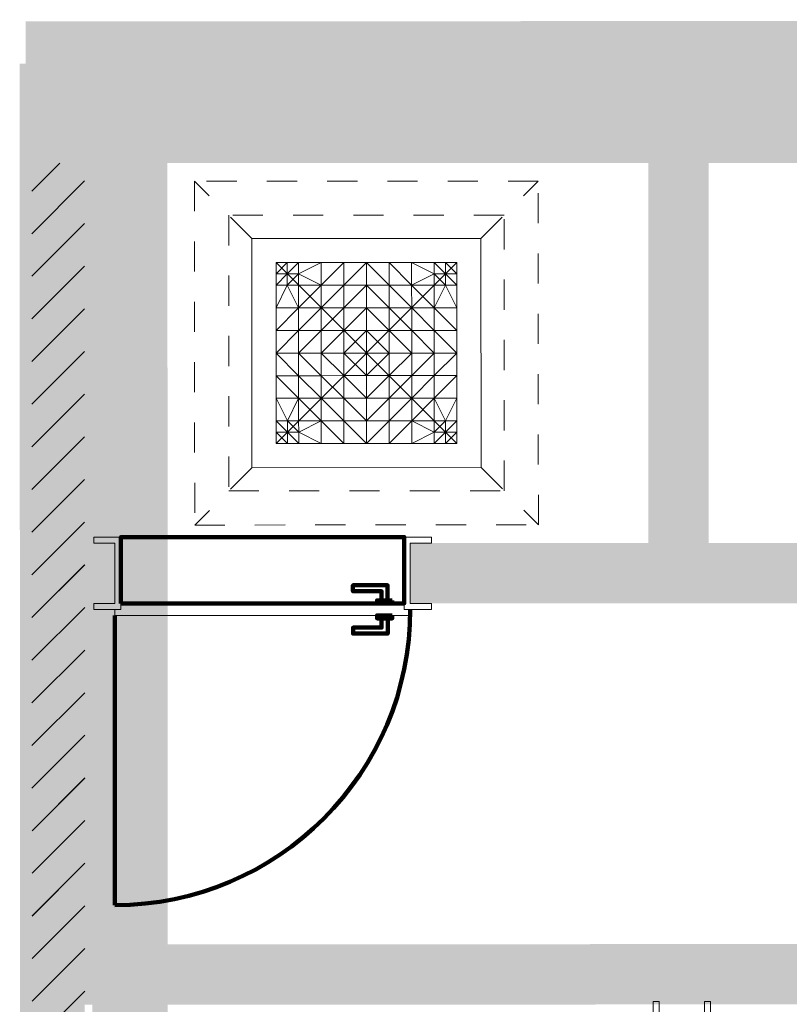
# Model space of a CAD drawing. Header units: metres. Extents: x -1.6 to 31.5, y -22.5 to 16.9.
# Tile 4 of 9: x 0.2 to 2.7, y -1.9 to 1.4. Entities that reach past the tile are written whole.
import ezdxf

# ---------------------------------------------------------------- set-up
doc = ezdxf.new("R2010")
doc.units = ezdxf.units.M
doc.linetypes.add('AUSGEZOGEN', pattern=[0])
doc.linetypes.add('VERDECKT2_S2', pattern=[0.09, 0.05, -0.04])
for name, color, linetype in [('_3505', 7, 'Continuous'), ('_3509', 7, 'Continuous'), ('_3808', 7, 'Continuous')]:
    doc.layers.add(name, color=color, linetype=linetype)
for name, color, linetype, lineweight in [('Daemmung', 7, 'AUSGEZOGEN', 35), ('Wand Beton bewehrt', 7, 'AUSGEZOGEN', 50), ('Wand Mauerwerk tragend', 7, 'AUSGEZOGEN', 50)]:
    doc.layers.add(name, color=color, linetype=linetype, lineweight=lineweight)
pattern_1 = [(45, (2695855, 1261000), (-0.141421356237, 0.141421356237), []), (45, (2695854.92929, 1261000.07071), (-0.141421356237, 0.141421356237), [])]

msp = doc.modelspace()

# ---------------------------------------------------------------- hatches: boundary and pattern name
at = {"layer": 'Daemmung', "lineweight": 18, "transparency": 33554687}
for points in [[(15.7068, 1.365), (0.2118, 1.3595), (0.2118, 1.1395), (15.7068, 1.145)], [(0.4918, 1.0896), (3.7568, 1.0907), (3.7568, 1.3207), (0.4918, 1.3196)], [(0.4918, 1.0896), (3.7568, 1.0907), (3.7568, 1.3207), (0.4918, 1.3196)], [(0.4918, 1.3196), (0.4918, 1.0896), (3.7568, 1.0907), (3.7568, 1.3207)], [(0.4918, 1.0896), (3.3168, 1.0906), (3.3168, 1.3206), (0.4918, 1.3196)], [(0.1918, 1.0895), (0.4918, 1.0896), (0.4918, 1.2196), (0.1918, 1.2195)], [(0.1918, 1.0895), (0.4918, 1.0896), (0.4918, 1.2196), (0.1918, 1.2195)], [(0.1918, 1.0895), (0.4918, 1.0896), (0.4918, 1.2196), (0.1918, 1.2195)], [(0.1918, 1.0895), (0.4918, 1.0896), (0.4918, 1.2196), (0.1918, 1.2195)], [(0.4329, -1.9004), (0.4318, 1.1396), (0.2118, 1.1395), (0.2129, -1.9005)], [(0.2354, -8.9605), (0.2318, 1.0895), (0.1918, 1.0895), (0.1954, -8.9605)], [(0.2354, -8.9605), (0.2318, 1.0895), (0.1918, 1.0895), (0.1954, -8.9605)], [(0.2354, -8.9605), (0.2318, 1.0895), (0.1918, 1.0895), (0.1954, -8.9605)], [(0.2354, -8.9605), (0.2318, 1.0895), (0.1918, 1.0895), (0.1954, -8.9605)]]:
    msp.add_hatch(color=191, dxfattribs=at).paths.add_polyline_path(points)
at = {"layer": 'Wand Beton bewehrt', "lineweight": 18, "true_color": 0xb0e6b0, "transparency": 33554687}
for points in [[(15.2368, 1.1448), (0.4318, 1.1396), (0.4319, 0.8896), (15.2369, 0.8948)], [(3.6568, 1.0907), (0.2318, 1.0895), (0.2319, 0.8895), (3.6569, 0.8907)], [(3.6568, 1.0907), (0.2318, 1.0895), (0.2319, 0.8895), (3.6569, 0.8907)], [(3.6568, 1.0907), (0.2318, 1.0895), (0.2319, 0.8895), (3.6569, 0.8907)], [(3.2168, 1.0906), (0.2318, 1.0895), (0.2319, 0.8895), (3.2169, 0.8906)], [(0.4319, 0.8896), (0.4328, -1.7004), (0.6828, -1.7003), (0.6819, 0.8897)], [(2.2769, 0.8902), (2.2774, -0.3698), (2.4774, -0.3697), (2.4769, 0.8903)], [(0.4074, -0.5704), (0.5074, -0.5704), (0.5074, -0.3704), (0.4074, -0.3704)], [(1.6377, -0.37), (1.4874, -0.3701), (1.4874, -0.5701), (1.6378, -0.57)], [(3.5278, -0.3693), (1.6377, -0.37), (1.6378, -0.57), (3.5278, -0.5693)], [(3.8478, -1.6992), (0.2328, -1.7005), (0.2329, -1.9005), (3.8479, -1.8992)], [(3.8478, -1.6992), (0.2328, -1.7005), (0.2329, -1.9005), (3.8479, -1.8992)], [(3.8478, -1.6992), (0.2328, -1.7005), (0.2329, -1.9005), (3.8479, -1.8992)], [(0.4328, -1.7004), (0.4354, -8.9804), (0.6854, -8.9803), (0.6828, -1.7003)], [(3.8478, -1.6992), (0.6828, -1.7003), (0.6829, -1.9003), (3.8479, -1.8992)]]:
    msp.add_hatch(color=9, dxfattribs=at).paths.add_polyline_path(points)
at = {"layer": 'Wand Mauerwerk tragend', "lineweight": 18, "true_color": 0xf5be96, "transparency": 33554687}
for points in [[(0.4078, -1.7004), (0.4069, 0.8896), (0.2319, 0.8895), (0.2328, -1.7005)], [(0.4078, -1.7004), (0.4069, 0.8896), (0.2319, 0.8895), (0.2328, -1.7005)], [(0.4078, -1.7004), (0.4069, 0.8896), (0.2319, 0.8895), (0.2328, -1.7005)], [(0.2319, 0.8895), (0.2343, -5.9255), (0.4093, -5.9254), (0.4069, 0.8896)]]:
    msp.add_hatch(color=31, dxfattribs=at).paths.add_polyline_path(points)
at = {"layer": 'Wand Mauerwerk tragend', "lineweight": 18, "transparency": 33554687}
h = msp.add_hatch(dxfattribs=at)
h.set_pattern_fill('SCHRAFFUR_1', color=256, scale=0.05, style=0, pattern_type=2)
h.set_pattern_definition(pattern_1)
h.paths.add_polyline_path([(0.4078, -1.7004), (0.4069, 0.8896), (0.2319, 0.8895), (0.2328, -1.7005)], flags=0)
h = msp.add_hatch(dxfattribs=at)
h.set_pattern_fill('SCHRAFFUR_1', color=256, scale=0.05, style=0, pattern_type=2)
h.set_pattern_definition(pattern_1)
h.paths.add_polyline_path([(0.4078, -1.7004), (0.4069, 0.8896), (0.2319, 0.8895), (0.2328, -1.7005)], flags=0)
h = msp.add_hatch(dxfattribs=at)
h.set_pattern_fill('SCHRAFFUR_1', color=256, scale=0.05, style=0, pattern_type=2)
h.set_pattern_definition(pattern_1)
h.paths.add_polyline_path([(0.4078, -1.7004), (0.4069, 0.8896), (0.2319, 0.8895), (0.2328, -1.7005)], flags=0)
h = msp.add_hatch(dxfattribs=at)
h.set_pattern_fill('SCHRAFFUR_1', color=256, scale=0.05, style=0, pattern_type=2)
h.set_pattern_definition(pattern_1)
h.paths.add_polyline_path([(0.2319, 0.8895), (0.2343, -5.9255), (0.4093, -5.9254), (0.4069, 0.8896)], flags=0)

# ---------------------------------------------------------------- linework, layer by layer
at = {"layer": '_3505', "color": 7, "linetype": 'AUSGEZOGEN', "lineweight": 100, "transparency": 33554687}
msp.add_line((0.5074, -0.6104), (0.5078, -1.5704), dxfattribs=at)
msp.add_ellipse((0.5074, -0.5904), major_axis=(0.0003, -0.98), ratio=1, start_param=0, end_param=1.570796, dxfattribs=at)
at = {"layer": '_3509', "color": 7, "linetype": 'VERDECKT2_S2', "lineweight": 13, "transparency": 33554687}
for p, q in [((0.962, 0.6397), (0.7719, 0.8297)), ((1.722, 0.64), (1.9119, 0.8301)), ((0.9623, -0.1202), (0.7723, -0.3103)), ((1.7222, -0.1199), (1.9123, -0.3099))]:
    msp.add_line(p, q, dxfattribs=at)
at = {"layer": '_3509', "color": 7, "linetype": 'AUSGEZOGEN', "lineweight": 13, "transparency": 33554687}
for p, q in [((1.0421, 0.5597), (1.6422, -0.04)), ((1.0423, -0.0402), (1.642, 0.56))]:
    msp.add_line(p, q, dxfattribs=at)
at = {"layer": '_3509', "color": 7, "linetype": 'VERDECKT2_S2', "lineweight": 13, "transparency": 33554687}
for points in [[(0.7723, -0.3103), (1.9123, -0.3099), (1.9119, 0.8301), (0.7719, 0.8297), (0.7723, -0.3103)], [(0.8856, -0.197), (1.799, -0.1967), (1.7987, 0.7168), (0.8853, 0.7165), (0.8856, -0.197)]]:
    msp.add_lwpolyline(points, close=True, dxfattribs=at)
at = {"layer": '_3509', "color": 7, "linetype": 'AUSGEZOGEN', "lineweight": 13, "transparency": 33554687}
for points in [[(0.9623, -0.1202), (1.7222, -0.1199), (1.722, 0.64), (0.962, 0.6397), (0.9623, -0.1202)], [(1.0423, -0.0402), (1.6422, -0.04), (1.642, 0.56), (1.0421, 0.5597), (1.0423, -0.0402)]]:
    msp.add_lwpolyline(points, close=True, dxfattribs=at)
at = {"layer": '_3509', "color": 4, "linetype": 'AUSGEZOGEN', "lineweight": 13, "transparency": 33554687}
for points in [[(1.0796, 0.5598, 448.26), (1.0421, 0.5223, 448.26), (1.0421, 0.5597, 448.26)], [(1.0421, 0.5223, 448.26), (1.0796, 0.5598, 448.26), (1.0796, 0.5223, 448.271)], [(1.0796, 0.5223, 448.271), (1.1171, 0.5598, 448.26), (1.1171, 0.5223, 448.2805)], [(1.1171, 0.5598, 448.26), (1.0796, 0.5223, 448.271), (1.0796, 0.5598, 448.26)], [(1.1921, 0.5598, 448.26), (1.1171, 0.5223, 448.2805), (1.1171, 0.5598, 448.26)], [(1.1921, 0.4848, 448.3256), (1.1171, 0.5223, 448.2805), (1.1921, 0.5598, 448.26)], [(1.267, 0.5598, 448.26), (1.1921, 0.4848, 448.3256), (1.1921, 0.5598, 448.26)], [(1.1921, 0.4848, 448.3256), (1.267, 0.5598, 448.26), (1.2671, 0.4848, 448.342)], [(1.342, 0.5599, 448.26), (1.2671, 0.4848, 448.342), (1.267, 0.5598, 448.26)], [(1.2671, 0.4848, 448.342), (1.342, 0.5599, 448.26), (1.3421, 0.4849, 448.3475)], [(1.4171, 0.4849, 448.342), (1.342, 0.5599, 448.26), (1.417, 0.5599, 448.26)], [(1.342, 0.5599, 448.26), (1.4171, 0.4849, 448.342), (1.3421, 0.4849, 448.3475)], [(1.492, 0.4849, 448.3256), (1.417, 0.5599, 448.26), (1.492, 0.5599, 448.26)], [(1.417, 0.5599, 448.26), (1.492, 0.4849, 448.3256), (1.4171, 0.4849, 448.342)], [(1.567, 0.5224, 448.2805), (1.492, 0.5599, 448.26), (1.567, 0.5599, 448.26)], [(1.492, 0.5599, 448.26), (1.567, 0.5224, 448.2805), (1.492, 0.4849, 448.3256)], [(1.6045, 0.5225, 448.271), (1.567, 0.5599, 448.26), (1.6045, 0.5599, 448.26)], [(1.567, 0.5599, 448.26), (1.6045, 0.5225, 448.271), (1.567, 0.5224, 448.2805)], [(1.642, 0.5225, 448.26), (1.6045, 0.5599, 448.26), (1.642, 0.56, 448.26)], [(1.6045, 0.5599, 448.26), (1.642, 0.5225, 448.26), (1.6045, 0.5225, 448.271)], [(1.0796, 0.5223, 448.271), (1.0421, 0.4848, 448.26), (1.0421, 0.5223, 448.26)], [(1.0421, 0.4848, 448.26), (1.0796, 0.5223, 448.271), (1.0796, 0.4848, 448.2805)], [(1.0796, 0.4848, 448.2805), (1.1171, 0.5223, 448.2805), (1.1171, 0.4848, 448.2983)], [(1.1171, 0.5223, 448.2805), (1.0796, 0.4848, 448.2805), (1.0796, 0.5223, 448.271)], [(1.1171, 0.5223, 448.2805), (1.1921, 0.4848, 448.3256), (1.1171, 0.4848, 448.2983)], [(1.492, 0.4849, 448.3256), (1.567, 0.5224, 448.2805), (1.567, 0.4849, 448.2983)], [(1.6045, 0.485, 448.2805), (1.567, 0.5224, 448.2805), (1.6045, 0.5225, 448.271)], [(1.567, 0.5224, 448.2805), (1.6045, 0.485, 448.2805), (1.567, 0.4849, 448.2983)], [(1.642, 0.485, 448.26), (1.6045, 0.5225, 448.271), (1.642, 0.5225, 448.26)], [(1.6045, 0.5225, 448.271), (1.642, 0.485, 448.26), (1.6045, 0.485, 448.2805)], [(1.0796, 0.4848, 448.2805), (1.0421, 0.4098, 448.26), (1.0421, 0.4848, 448.26)], [(1.0421, 0.4098, 448.26), (1.0796, 0.4848, 448.2805), (1.1171, 0.4098, 448.3256)], [(1.1171, 0.4098, 448.3256), (1.0796, 0.4848, 448.2805), (1.1171, 0.4848, 448.2983)], [(1.1171, 0.4098, 448.3256), (1.1921, 0.4848, 448.3256), (1.1921, 0.4098, 448.3725)], [(1.1921, 0.4848, 448.3256), (1.1171, 0.4098, 448.3256), (1.1171, 0.4848, 448.2983)], [(1.2671, 0.4848, 448.342), (1.1921, 0.4098, 448.3725), (1.1921, 0.4848, 448.3256)], [(1.1921, 0.4098, 448.3725), (1.2671, 0.4848, 448.342), (1.2671, 0.4098, 448.4006)], [(1.2671, 0.4098, 448.4006), (1.3421, 0.4849, 448.3475), (1.3421, 0.4099, 448.41)], [(1.3421, 0.4849, 448.3475), (1.2671, 0.4098, 448.4006), (1.2671, 0.4848, 448.342)], [(1.3421, 0.4849, 448.3475), (1.4171, 0.4099, 448.4006), (1.3421, 0.4099, 448.41)], [(1.4171, 0.4099, 448.4006), (1.3421, 0.4849, 448.3475), (1.4171, 0.4849, 448.342)], [(1.4171, 0.4849, 448.342), (1.4921, 0.4099, 448.3725), (1.4171, 0.4099, 448.4006)], [(1.4921, 0.4099, 448.3725), (1.4171, 0.4849, 448.342), (1.492, 0.4849, 448.3256)], [(1.492, 0.4849, 448.3256), (1.5671, 0.41, 448.3256), (1.4921, 0.4099, 448.3725)], [(1.5671, 0.41, 448.3256), (1.492, 0.4849, 448.3256), (1.567, 0.4849, 448.2983)], [(1.6045, 0.485, 448.2805), (1.5671, 0.41, 448.3256), (1.567, 0.4849, 448.2983)], [(1.5671, 0.41, 448.3256), (1.6045, 0.485, 448.2805), (1.642, 0.41, 448.26)], [(1.642, 0.41, 448.26), (1.6045, 0.485, 448.2805), (1.642, 0.485, 448.26)], [(1.1171, 0.4098, 448.3256), (1.0422, 0.3348, 448.26), (1.0421, 0.4098, 448.26)], [(1.0422, 0.3348, 448.26), (1.1171, 0.4098, 448.3256), (1.1171, 0.3348, 448.342)], [(1.1171, 0.3348, 448.342), (1.1921, 0.4098, 448.3725), (1.1921, 0.3348, 448.4006)], [(1.1921, 0.4098, 448.3725), (1.1171, 0.3348, 448.342), (1.1171, 0.4098, 448.3256)], [(1.2671, 0.4098, 448.4006), (1.1921, 0.3348, 448.4006), (1.1921, 0.4098, 448.3725)], [(1.1921, 0.3348, 448.4006), (1.2671, 0.4098, 448.4006), (1.2671, 0.3349, 448.4358)], [(1.2671, 0.3349, 448.4358), (1.3421, 0.4099, 448.41), (1.3421, 0.3349, 448.4475)], [(1.3421, 0.4099, 448.41), (1.2671, 0.3349, 448.4358), (1.2671, 0.4098, 448.4006)], [(1.4171, 0.3349, 448.4358), (1.3421, 0.4099, 448.41), (1.4171, 0.4099, 448.4006)], [(1.3421, 0.4099, 448.41), (1.4171, 0.3349, 448.4358), (1.3421, 0.3349, 448.4475)], [(1.4921, 0.3349, 448.4006), (1.4171, 0.4099, 448.4006), (1.4921, 0.4099, 448.3725)], [(1.4171, 0.4099, 448.4006), (1.4921, 0.3349, 448.4006), (1.4171, 0.3349, 448.4358)], [(1.5671, 0.335, 448.342), (1.4921, 0.4099, 448.3725), (1.5671, 0.41, 448.3256)], [(1.4921, 0.4099, 448.3725), (1.5671, 0.335, 448.342), (1.4921, 0.3349, 448.4006)], [(1.6421, 0.335, 448.26), (1.5671, 0.41, 448.3256), (1.642, 0.41, 448.26)], [(1.5671, 0.41, 448.3256), (1.6421, 0.335, 448.26), (1.5671, 0.335, 448.342)], [(1.1171, 0.3348, 448.342), (1.0422, 0.2598, 448.26), (1.0422, 0.3348, 448.26)], [(1.0422, 0.2598, 448.26), (1.1171, 0.3348, 448.342), (1.1172, 0.2598, 448.3475)], [(1.1921, 0.3348, 448.4006), (1.1172, 0.2598, 448.3475), (1.1171, 0.3348, 448.342)], [(1.1172, 0.2598, 448.3475), (1.1921, 0.3348, 448.4006), (1.1922, 0.2598, 448.41)], [(1.2671, 0.3349, 448.4358), (1.1922, 0.2598, 448.41), (1.1921, 0.3348, 448.4006)], [(1.1922, 0.2598, 448.41), (1.2671, 0.3349, 448.4358), (1.2671, 0.2599, 448.4475)], [(1.2671, 0.2599, 448.4475), (1.3421, 0.3349, 448.4475), (1.3421, 0.2599, 448.46)], [(1.3421, 0.3349, 448.4475), (1.2671, 0.2599, 448.4475), (1.2671, 0.3349, 448.4358)], [(1.3421, 0.3349, 448.4475), (1.4171, 0.2599, 448.4475), (1.3421, 0.2599, 448.46)], [(1.4171, 0.2599, 448.4475), (1.3421, 0.3349, 448.4475), (1.4171, 0.3349, 448.4358)], [(1.4171, 0.3349, 448.4358), (1.4921, 0.2599, 448.41), (1.4171, 0.2599, 448.4475)], [(1.4921, 0.2599, 448.41), (1.4171, 0.3349, 448.4358), (1.4921, 0.3349, 448.4006)], [(1.5671, 0.26, 448.3475), (1.4921, 0.3349, 448.4006), (1.5671, 0.335, 448.342)], [(1.4921, 0.3349, 448.4006), (1.5671, 0.26, 448.3475), (1.4921, 0.2599, 448.41)], [(1.6421, 0.26, 448.26), (1.5671, 0.335, 448.342), (1.6421, 0.335, 448.26)], [(1.5671, 0.335, 448.342), (1.6421, 0.26, 448.26), (1.5671, 0.26, 448.3475)], [(1.1172, 0.1848, 448.342), (1.0422, 0.2598, 448.26), (1.1172, 0.2598, 448.3475)], [(1.0422, 0.2598, 448.26), (1.1172, 0.1848, 448.342), (1.0422, 0.1848, 448.26)], [(1.1922, 0.1848, 448.4006), (1.1172, 0.2598, 448.3475), (1.1922, 0.2598, 448.41)], [(1.1172, 0.2598, 448.3475), (1.1922, 0.1848, 448.4006), (1.1172, 0.1848, 448.342)], [(1.2672, 0.1849, 448.4358), (1.1922, 0.2598, 448.41), (1.2671, 0.2599, 448.4475)], [(1.1922, 0.2598, 448.41), (1.2672, 0.1849, 448.4358), (1.1922, 0.1848, 448.4006)], [(1.3422, 0.1849, 448.4475), (1.2671, 0.2599, 448.4475), (1.3421, 0.2599, 448.46)], [(1.2671, 0.2599, 448.4475), (1.3422, 0.1849, 448.4475), (1.2672, 0.1849, 448.4358)], [(1.4171, 0.2599, 448.4475), (1.3422, 0.1849, 448.4475), (1.3421, 0.2599, 448.46)], [(1.3422, 0.1849, 448.4475), (1.4171, 0.2599, 448.4475), (1.4172, 0.1849, 448.4358)], [(1.4921, 0.2599, 448.41), (1.4172, 0.1849, 448.4358), (1.4171, 0.2599, 448.4475)], [(1.4172, 0.1849, 448.4358), (1.4921, 0.2599, 448.41), (1.4921, 0.185, 448.4006)], [(1.5671, 0.26, 448.3475), (1.4921, 0.185, 448.4006), (1.4921, 0.2599, 448.41)], [(1.4921, 0.185, 448.4006), (1.5671, 0.26, 448.3475), (1.5671, 0.185, 448.342)], [(1.5671, 0.185, 448.342), (1.6421, 0.26, 448.26), (1.6421, 0.185, 448.26)], [(1.6421, 0.26, 448.26), (1.5671, 0.185, 448.342), (1.5671, 0.26, 448.3475)], [(1.0422, 0.1848, 448.26), (1.1172, 0.1098, 448.3256), (1.0422, 0.1098, 448.26)], [(1.1172, 0.1098, 448.3256), (1.0422, 0.1848, 448.26), (1.1172, 0.1848, 448.342)], [(1.1172, 0.1848, 448.342), (1.1922, 0.1099, 448.3725), (1.1172, 0.1098, 448.3256)], [(1.1922, 0.1099, 448.3725), (1.1172, 0.1848, 448.342), (1.1922, 0.1848, 448.4006)], [(1.2672, 0.1099, 448.4006), (1.1922, 0.1848, 448.4006), (1.2672, 0.1849, 448.4358)], [(1.1922, 0.1848, 448.4006), (1.2672, 0.1099, 448.4006), (1.1922, 0.1099, 448.3725)], [(1.2672, 0.1849, 448.4358), (1.3422, 0.1099, 448.41), (1.2672, 0.1099, 448.4006)], [(1.3422, 0.1099, 448.41), (1.2672, 0.1849, 448.4358), (1.3422, 0.1849, 448.4475)], [(1.4172, 0.1849, 448.4358), (1.3422, 0.1099, 448.41), (1.3422, 0.1849, 448.4475)], [(1.3422, 0.1099, 448.41), (1.4172, 0.1849, 448.4358), (1.4172, 0.1099, 448.4006)], [(1.4172, 0.1099, 448.4006), (1.4921, 0.185, 448.4006), (1.4922, 0.11, 448.3725)], [(1.4921, 0.185, 448.4006), (1.4172, 0.1099, 448.4006), (1.4172, 0.1849, 448.4358)], [(1.5671, 0.185, 448.342), (1.4922, 0.11, 448.3725), (1.4921, 0.185, 448.4006)], [(1.4922, 0.11, 448.3725), (1.5671, 0.185, 448.342), (1.5672, 0.11, 448.3256)], [(1.6421, 0.185, 448.26), (1.5672, 0.11, 448.3256), (1.5671, 0.185, 448.342)], [(1.5672, 0.11, 448.3256), (1.6421, 0.185, 448.26), (1.6422, 0.11, 448.26)], [(1.0422, 0.1098, 448.26), (1.0798, 0.0348, 448.2805), (1.0423, 0.0348, 448.26)], [(1.1172, 0.1098, 448.3256), (1.0798, 0.0348, 448.2805), (1.0422, 0.1098, 448.26)], [(1.0798, 0.0348, 448.2805), (1.1172, 0.1098, 448.3256), (1.1172, 0.0348, 448.2983)], [(1.1922, 0.0349, 448.3256), (1.1172, 0.1098, 448.3256), (1.1922, 0.1099, 448.3725)], [(1.1172, 0.1098, 448.3256), (1.1922, 0.0349, 448.3256), (1.1172, 0.0348, 448.2983)], [(1.2672, 0.0349, 448.342), (1.1922, 0.1099, 448.3725), (1.2672, 0.1099, 448.4006)], [(1.1922, 0.1099, 448.3725), (1.2672, 0.0349, 448.342), (1.1922, 0.0349, 448.3256)], [(1.3422, 0.0349, 448.3475), (1.2672, 0.1099, 448.4006), (1.3422, 0.1099, 448.41)], [(1.2672, 0.1099, 448.4006), (1.3422, 0.0349, 448.3475), (1.2672, 0.0349, 448.342)], [(1.4172, 0.1099, 448.4006), (1.3422, 0.0349, 448.3475), (1.3422, 0.1099, 448.41)], [(1.3422, 0.0349, 448.3475), (1.4172, 0.1099, 448.4006), (1.4172, 0.0349, 448.342)], [(1.4172, 0.0349, 448.342), (1.4922, 0.11, 448.3725), (1.4922, 0.035, 448.3256)], [(1.4922, 0.11, 448.3725), (1.4172, 0.0349, 448.342), (1.4172, 0.1099, 448.4006)], [(1.5672, 0.11, 448.3256), (1.4922, 0.035, 448.3256), (1.4922, 0.11, 448.3725)], [(1.4922, 0.035, 448.3256), (1.5672, 0.11, 448.3256), (1.5672, 0.035, 448.2983)], [(1.5672, 0.11, 448.3256), (1.6047, 0.035, 448.2805), (1.5672, 0.035, 448.2983)], [(1.6422, 0.11, 448.26), (1.6047, 0.035, 448.2805), (1.5672, 0.11, 448.3256)], [(1.6047, 0.035, 448.2805), (1.6422, 0.11, 448.26), (1.6422, 0.035, 448.26)], [(1.0798, -0.0027, 448.271), (1.0423, 0.0348, 448.26), (1.0798, 0.0348, 448.2805)], [(1.0423, 0.0348, 448.26), (1.0798, -0.0027, 448.271), (1.0423, -0.0027, 448.26)], [(1.1173, -0.0027, 448.2805), (1.0798, 0.0348, 448.2805), (1.1172, 0.0348, 448.2983)], [(1.0798, 0.0348, 448.2805), (1.1173, -0.0027, 448.2805), (1.0798, -0.0027, 448.271)], [(1.1922, 0.0349, 448.3256), (1.1173, -0.0027, 448.2805), (1.1172, 0.0348, 448.2983)], [(1.1923, -0.0401, 448.26), (1.1173, -0.0027, 448.2805), (1.1922, 0.0349, 448.3256)], [(1.1922, 0.0349, 448.3256), (1.2673, -0.0401, 448.26), (1.1923, -0.0401, 448.26)], [(1.2673, -0.0401, 448.26), (1.1922, 0.0349, 448.3256), (1.2672, 0.0349, 448.342)], [(1.2672, 0.0349, 448.342), (1.3422, -0.0401, 448.26), (1.2673, -0.0401, 448.26)], [(1.3422, -0.0401, 448.26), (1.2672, 0.0349, 448.342), (1.3422, 0.0349, 448.3475)], [(1.3422, -0.0401, 448.26), (1.4172, 0.0349, 448.342), (1.4172, -0.04, 448.26)], [(1.4172, 0.0349, 448.342), (1.3422, -0.0401, 448.26), (1.3422, 0.0349, 448.3475)], [(1.4172, -0.04, 448.26), (1.4922, 0.035, 448.3256), (1.4922, -0.04, 448.26)], [(1.4922, 0.035, 448.3256), (1.4172, -0.04, 448.26), (1.4172, 0.0349, 448.342)], [(1.4922, 0.035, 448.3256), (1.5672, -0.0025, 448.2805), (1.4922, -0.04, 448.26)], [(1.5672, -0.0025, 448.2805), (1.4922, 0.035, 448.3256), (1.5672, 0.035, 448.2983)], [(1.6047, 0.035, 448.2805), (1.5672, -0.0025, 448.2805), (1.5672, 0.035, 448.2983)], [(1.5672, -0.0025, 448.2805), (1.6047, 0.035, 448.2805), (1.6047, -0.0025, 448.271)], [(1.6047, -0.0025, 448.271), (1.6422, 0.035, 448.26), (1.6422, -0.0025, 448.26)], [(1.6422, 0.035, 448.26), (1.6047, -0.0025, 448.271), (1.6047, 0.035, 448.2805)], [(1.0423, -0.0027, 448.26), (1.0798, -0.0402, 448.26), (1.0423, -0.0402, 448.26)], [(1.0798, -0.0402, 448.26), (1.0423, -0.0027, 448.26), (1.0798, -0.0027, 448.271)], [(1.0798, -0.0027, 448.271), (1.1173, -0.0401, 448.26), (1.0798, -0.0402, 448.26)], [(1.1173, -0.0401, 448.26), (1.0798, -0.0027, 448.271), (1.1173, -0.0027, 448.2805)], [(1.1173, -0.0027, 448.2805), (1.1923, -0.0401, 448.26), (1.1173, -0.0401, 448.26)], [(1.4922, -0.04, 448.26), (1.5672, -0.0025, 448.2805), (1.5672, -0.04, 448.26)], [(1.5672, -0.04, 448.26), (1.6047, -0.0025, 448.271), (1.6047, -0.04, 448.26)], [(1.6047, -0.0025, 448.271), (1.5672, -0.04, 448.26), (1.5672, -0.0025, 448.2805)], [(1.6047, -0.04, 448.26), (1.6422, -0.0025, 448.26), (1.6422, -0.04, 448.26)], [(1.6422, -0.0025, 448.26), (1.6047, -0.04, 448.26), (1.6047, -0.0025, 448.271)]]:
    msp.add_3dface(points, dxfattribs=at)
at = {"layer": '_3808', "color": 7, "linetype": 'AUSGEZOGEN', "lineweight": 13, "transparency": 33554687}
for points in [[(0.5274, -0.4704), (0.5274, -0.3504), (0.4374, -0.3504), (0.4374, -0.3704), (0.5074, -0.3704), (0.5074, -0.5704), (0.4374, -0.5704), (0.4374, -0.5904), (0.5274, -0.5904), (0.5274, -0.4704)], [(1.4874, -0.4701), (1.4874, -0.3701), (1.5574, -0.37), (1.5574, -0.35), (1.4674, -0.3501), (1.4674, -0.5901), (1.5574, -0.59), (1.5574, -0.57), (1.4874, -0.5701), (1.4874, -0.4701)], [(1.4674, -0.5701), (0.5274, -0.5704), (0.5274, -0.5904), (0.5074, -0.5904), (0.5074, -0.6104), (1.4874, -0.6101), (1.4874, -0.5901), (1.4674, -0.5901), (1.4674, -0.5701)], [(2.3879, -1.9797), (2.4829, -1.9797), (2.4829, -1.8897), (2.4629, -1.8897), (2.4629, -1.9597), (2.3129, -1.9598), (2.3129, -1.8898), (2.2929, -1.8898), (2.2929, -1.9798), (2.3879, -1.9797)]]:
    msp.add_lwpolyline(points, close=True, dxfattribs=at)
at = {"layer": '_3808', "color": 7, "linetype": 'AUSGEZOGEN', "lineweight": 140, "transparency": 33554687}
for points in [[(0.5274, -0.5704), (1.4674, -0.5701), (1.4674, -0.3501), (0.5274, -0.3504), (0.5274, -0.5704)], [(1.4124, -0.5601), (1.3924, -0.5601), (1.3924, -0.5301), (1.2974, -0.5301), (1.2974, -0.5101), (1.4124, -0.5101), (1.4124, -0.5601)], [(1.4124, -0.5601), (1.3924, -0.5601), (1.3924, -0.5301), (1.2974, -0.5301), (1.2974, -0.5101), (1.4124, -0.5101), (1.4124, -0.5601)], [(1.4274, -0.5601), (1.3774, -0.5601), (1.3774, -0.5701), (1.4274, -0.5701), (1.4274, -0.5601)], [(1.4125, -0.6201), (1.3925, -0.6201), (1.3925, -0.6501), (1.2975, -0.6501), (1.2975, -0.6701), (1.4125, -0.6701), (1.4125, -0.6201)], [(1.4274, -0.6101), (1.3774, -0.6101), (1.3775, -0.6201), (1.4275, -0.6201), (1.4274, -0.6101)]]:
    msp.add_lwpolyline(points, close=True, dxfattribs=at)

doc.saveas('drawing.dxf')
